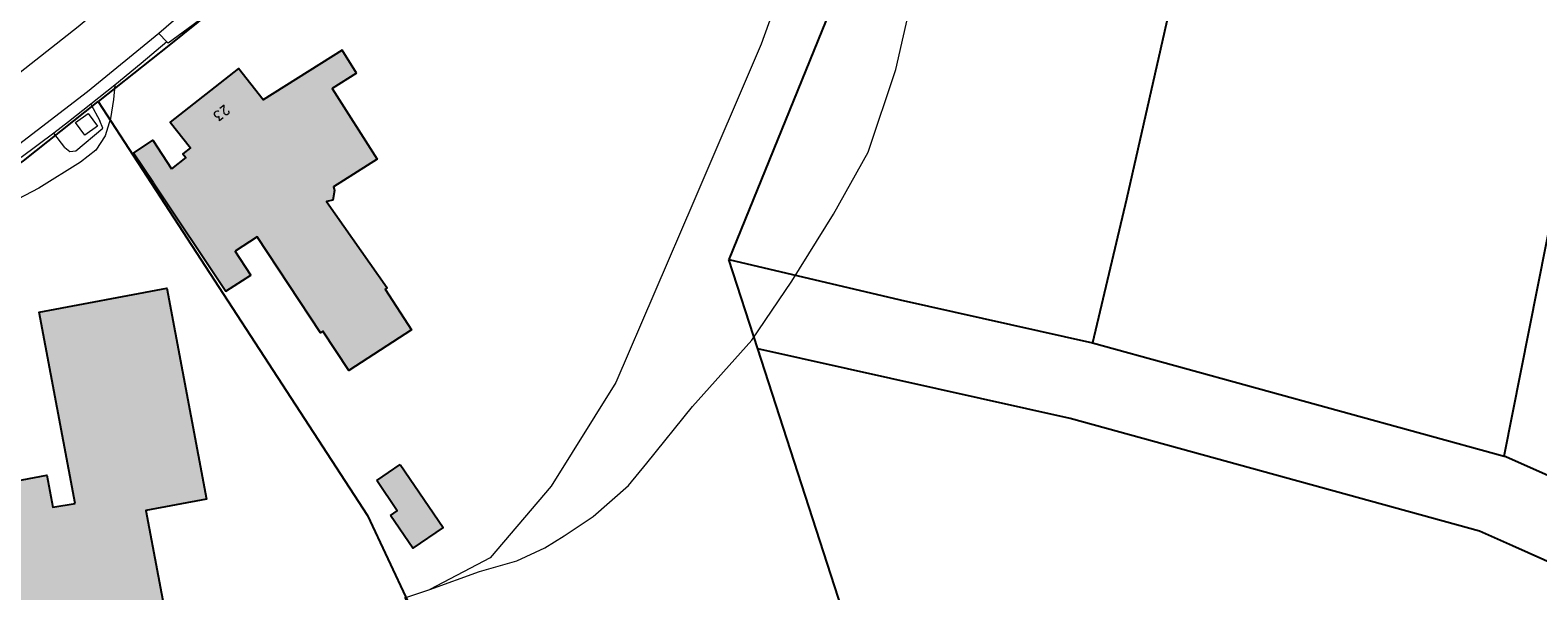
# Model space of a CAD drawing. Header units: metres. Extents: x 190798 to 192239, y 307689 to 310000.
# Tile 15 of 107: x 191078 to 191269, y 309334 to 309405. Entities that reach past the tile are written whole.
import ezdxf
from ezdxf.lldxf.tags import DXFTag

# ---------------------------------------------------------------- set-up
doc = ezdxf.new("R2010")
doc.units = ezdxf.units.M
for name, color, linetype in [('PH-BEST-BEBOUWING', 1, 'Continuous'), ('PH-BEST-BEBOUWING-ARCERING', 253, 'Continuous'), ('PH-BEST-HUISNUMMERS', 7, 'Continuous'), ('PH-BEST-KADASTRALE-GRENS', 150, 'KG-KADASTRAAL-SO')]:
    doc.layers.add(name, color=color, linetype=linetype)
doc.layers.add('PH-BEST-KANTVERHARDING', color=253, linetype='Continuous', lineweight=9)
doc.styles.add('ROMANS', font='romans.shx')
doc.styles.get("Standard").update_dxf_attribs({"font": 'arial.ttf'})
tags = doc.linetypes.add('KG-KADASTRAAL-SO', pattern='A,5.5,-2,["K",Standard,S=1.8,R=0,X=0,Y=-0.9],-2,5.5,-2,[5,NLCS.SHX,S=0.75,R=0,X=0,Y=0],-2', length=19).pattern_tags.tags
tags[6] = DXFTag(74, 10)

msp = doc.modelspace()

# ---------------------------------------------------------------- hatches: boundary and pattern name
at = {"layer": 'PH-BEST-BEBOUWING-ARCERING'}
h = msp.add_hatch(color=256, dxfattribs=at)
h.dxf.hatch_style = 1
h.paths.add_polyline_path([(191116.13, 309397.76), (191119.23, 309399.71), (191117.4, 309402.62), (191107.38, 309396.32), (191104.29, 309400.27), (191095.62, 309393.46), (191098.17, 309390.22), (191097.23, 309389.47), (191097.6, 309389), (191095.79, 309387.58), (191093.39, 309391.21), (191090.97, 309389.56), (191093.51, 309385.79), (191102.65, 309372.07), (191105.84, 309374.09), (191103.85, 309377.13), (191106.62, 309378.96), (191114.68, 309366.77), (191114.97, 309366.97), (191118.24, 309361.99), (191126.19, 309367.15), (191122.88, 309372.3), (191123.13, 309372.47), (191115.44, 309383.44), (191116.24, 309383.58), (191116.43, 309384.81), (191116.3, 309385.28), (191121.85, 309388.8)])
h = msp.add_hatch(color=256, dxfattribs=at)
h.dxf.hatch_style = 1
h.paths.add_polyline_path([(191064.79, 309315.03), (191050.84, 309312.4), (191053.61, 309299.03), (191073.5, 309302.61), (191072.8, 309306.06), (191096.45, 309310.24), (191094.77, 309318.93), (191097.2, 309319.39), (191092.53, 309344.25), (191100.2, 309345.7), (191095.17, 309372.43), (191078.99, 309369.38), (191083.55, 309345.15), (191080.73, 309344.68), (191079.99, 309348.74), (191072.11, 309347.27), (191065.01, 309345.94), (191066.28, 309339.33), (191066.8, 309336.66), (191063.15, 309335.97), (191062.86, 309335.91), (191062.86, 309335.91), (191055.06, 309334.43), (191044.82, 309332.44), (191044.68, 309333.14), (191033.45, 309330.95), (191034.41, 309326.05), (191036.47, 309315.43), (191033.41, 309314.92), (191036.58, 309298.77), (191049.87, 309301.23), (191047.15, 309315.59), (191049.68, 309316.01), (191049.09, 309319.88), (191063.38, 309322.65)])
h = msp.add_hatch(color=256, dxfattribs=at)
h.dxf.hatch_style = 1
h.paths.add_polyline_path([(191124.77, 309350.08), (191121.8, 309348.06), (191124.38, 309344.19), (191123.55, 309343.62), (191126.37, 309339.48), (191130.21, 309342.09)])

# ---------------------------------------------------------------- linework, layer by layer
at = {"layer": 'PH-BEST-BEBOUWING'}
msp.add_line((191121.8, 309348.06), (191124.77, 309350.08), dxfattribs=at)
for points in [[(191119.23, 309399.71), (191117.4, 309402.62), (191107.38, 309396.32), (191104.29, 309400.27), (191095.62, 309393.46), (191098.17, 309390.22), (191097.23, 309389.47), (191097.6, 309389), (191095.79, 309387.58)], [(191119.23, 309399.71), (191116.13, 309397.76), (191121.85, 309388.8), (191116.3, 309385.28), (191116.43, 309384.81), (191116.24, 309383.58), (191115.44, 309383.44), (191123.13, 309372.47), (191122.88, 309372.3), (191126.19, 309367.15), (191118.24, 309361.99), (191114.97, 309366.97), (191114.68, 309366.77), (191106.62, 309378.96), (191103.85, 309377.13)], [(191093.51, 309385.79), (191090.97, 309389.56), (191093.39, 309391.21), (191095.79, 309387.58)], [(191093.51, 309385.79), (191102.65, 309372.07), (191105.84, 309374.09), (191103.85, 309377.13)], [(191083.55, 309345.15), (191078.99, 309369.38), (191095.17, 309372.43), (191100.2, 309345.7), (191092.53, 309344.25), (191097.2, 309319.39), (191094.77, 309318.93)], [(191072.11, 309347.27), (191079.99, 309348.74), (191080.73, 309344.68), (191083.55, 309345.15)], [(191124.77, 309350.08), (191130.21, 309342.09), (191126.37, 309339.48), (191123.55, 309343.62)], [(191123.55, 309343.62), (191124.38, 309344.19), (191121.8, 309348.06)]]:
    msp.add_lwpolyline(points, dxfattribs=at)
at = {"layer": 'PH-BEST-KADASTRALE-GRENS'}
for p, q in [((191166.42, 309376.07), (191188.14, 309370.96)), ((191170.09, 309364.74), (191166.42, 309376.07)), ((191188.14, 309370.96), (191212.53, 309365.52)), ((191212.53, 309365.52), (191264.7, 309351.15))]:
    msp.add_line(p, q, dxfattribs=at)
at = {"layer": 'PH-BEST-KADASTRALE-GRENS', "ltscale": 0.2, "flags": 128}
for points in [[(191264.7, 309351.15), (191281.75, 309437.21), (191293.24, 309495.66)], [(191213.48, 309478.78), (191216.67, 309471.58), (191221.3, 309461.17), (191225.18, 309452.44), (191229.67, 309439.64), (191225.95, 309424.01), (191216.82, 309383.71), (191212.53, 309365.52)], [(191146.73, 309445.39), (191145.07, 309444.12), (191130.26, 309431.25), (191095.43, 309403.18), (191086.47, 309396.08)], [(191146.73, 309445.39), (191187.97, 309429.12), (191166.42, 309376.07)], [(191119.23, 309399.71), (191117.4, 309402.62), (191107.38, 309396.32), (191104.29, 309400.27), (191095.62, 309393.46), (191098.17, 309390.22), (191097.23, 309389.47), (191097.6, 309389), (191095.79, 309387.58)], [(191119.23, 309399.71), (191116.13, 309397.76), (191121.85, 309388.8), (191116.3, 309385.28), (191116.43, 309384.81), (191116.24, 309383.58), (191115.44, 309383.44), (191123.13, 309372.47), (191122.88, 309372.3), (191126.19, 309367.15), (191118.24, 309361.99), (191114.97, 309366.97), (191114.68, 309366.77), (191106.62, 309378.96), (191103.85, 309377.13)], [(191033.27, 309362.86), (191048.04, 309370.21), (191061.5, 309378.07), (191066.47, 309381.27), (191077.01, 309388.58), (191086.47, 309396.08)], [(191086.47, 309396.08), (191089.21, 309391.87), (191120.61, 309343.61), (191125.76, 309332.65)], [(191093.51, 309385.79), (191090.97, 309389.56), (191093.39, 309391.21), (191095.79, 309387.58)], [(191093.51, 309385.79), (191102.65, 309372.07), (191105.84, 309374.09), (191103.85, 309377.13)], [(191083.55, 309345.15), (191078.99, 309369.38), (191095.17, 309372.43), (191100.2, 309345.7), (191092.53, 309344.25), (191097.2, 309319.39), (191094.77, 309318.93)], [(191150.34, 309283.05), (191164.88, 309279.3), (191200.74, 309270.05), (191170.09, 309364.74)], [(191576.95, 309145.72), (191398.36, 309254.36), (191377.68, 309269.85), (191311.12, 309319.46), (191300.77, 309324.18), (191275.7, 309335.35), (191265.76, 309339.77), (191261.56, 309341.64), (191209.68, 309355.91), (191170.09, 309364.74)], [(191264.7, 309351.15), (191264.93, 309351.09), (191304.88, 309333.3), (191316.24, 309328.11), (191383.45, 309278.02), (191388.95, 309273.91)], [(191072.11, 309347.27), (191079.99, 309348.74), (191080.73, 309344.68), (191083.55, 309345.15)]]:
    msp.add_lwpolyline(points, dxfattribs=at)
at = {"layer": 'PH-BEST-KANTVERHARDING', "color": 8}
for p, q in [((191101.36, 309410.98), (191094.18, 309404.74)), ((191095.19, 309403.67), (191094.18, 309404.74)), ((191088.61, 309398.17), (191085.56, 309395.75)), ((191085.56, 309395.75), (191086.69, 309393.63)), ((191080.85, 309392.1), (191076.73, 309389)), ((191082.25, 309390.26), (191080.85, 309392.1))]:
    msp.add_line(p, q, dxfattribs=at)
for points in [[(191198.76, 309465.15), (191198.67, 309457.83), (191197.7, 309453.06), (191196.84, 309450.27), (191196.08, 309448.93), (191195.15, 309447.63), (191182.24, 309438.82), (191177.98, 309436.42), (191170.82, 309427.73), (191173.02, 309421.96), (191173.93, 309415.92), (191172.78, 309409.61), (191170.53, 309403.36), (191162, 309383.45), (191152.12, 309360.49), (191143.91, 309347.32), (191136.19, 309338.25), (191128.52, 309334.23)], [(191075.19, 309398.72), (191083.95, 309405.61), (191092.48, 309412.79)], [(191101.88, 309408.26), (191095.34, 309403.51), (191095.19, 309403.67)], [(191128.52, 309334.23), (191134.82, 309336.53), (191139.56, 309337.89), (191143.09, 309339.51), (191145.57, 309341.03), (191149.22, 309343.48), (191153.71, 309347.42), (191156.02, 309350.26), (191161.81, 309357.43), (191169.34, 309365.83), (191174.39, 309373.33), (191179.67, 309381.8), (191184.07, 309389.68), (191187.58, 309400.16), (191189.55, 309408.71)], [(191094.18, 309404.74), (191085.13, 309397.31), (191075.83, 309390.2)], [(191095.19, 309403.67), (191091.92, 309400.9), (191088.61, 309398.17)], [(191088.61, 309398.17), (191088.44, 309396.36), (191088.05, 309393.95), (191087.38, 309391.76), (191086.17, 309389.95), (191084.24, 309388.43), (191078.96, 309385.13), (191074.52, 309382.81), (191071.53, 309380.94), (191069.71, 309380.02), (191055.6, 309371.83), (191044.54, 309364.82), (191040.83, 309362.61), (191038.21, 309360.86), (191035.88, 309359.07), (191034.49, 309357.5), (191033.56, 309356.43), (191032.81, 309355.73), (191032.49, 309355.63)], [(191085.56, 309395.75), (191082.73, 309393.51), (191080.85, 309392.1)], [(191083.61, 309393.44), (191085.2, 309394.6), (191086.38, 309392.99), (191084.78, 309391.83), (191083.61, 309393.44)], [(191083.67, 309389.84), (191087.09, 309392.71), (191086.69, 309393.63)], [(191082.25, 309390.26), (191082.87, 309389.75), (191083.67, 309389.84)], [(191110.01, 309304.99), (191148.09, 309288.24), (191125.37, 309333.19), (191128.52, 309334.23)]]:
    msp.add_lwpolyline(points, dxfattribs=at)

# ---------------------------------------------------------------- texts
at = {"layer": 'PH-BEST-HUISNUMMERS', "style": 'ROMANS'}
msp.add_text('23', height=1.2, rotation=218.1765, dxfattribs=at).set_placement((191102.58, 309395.75))

doc.saveas('drawing.dxf')
